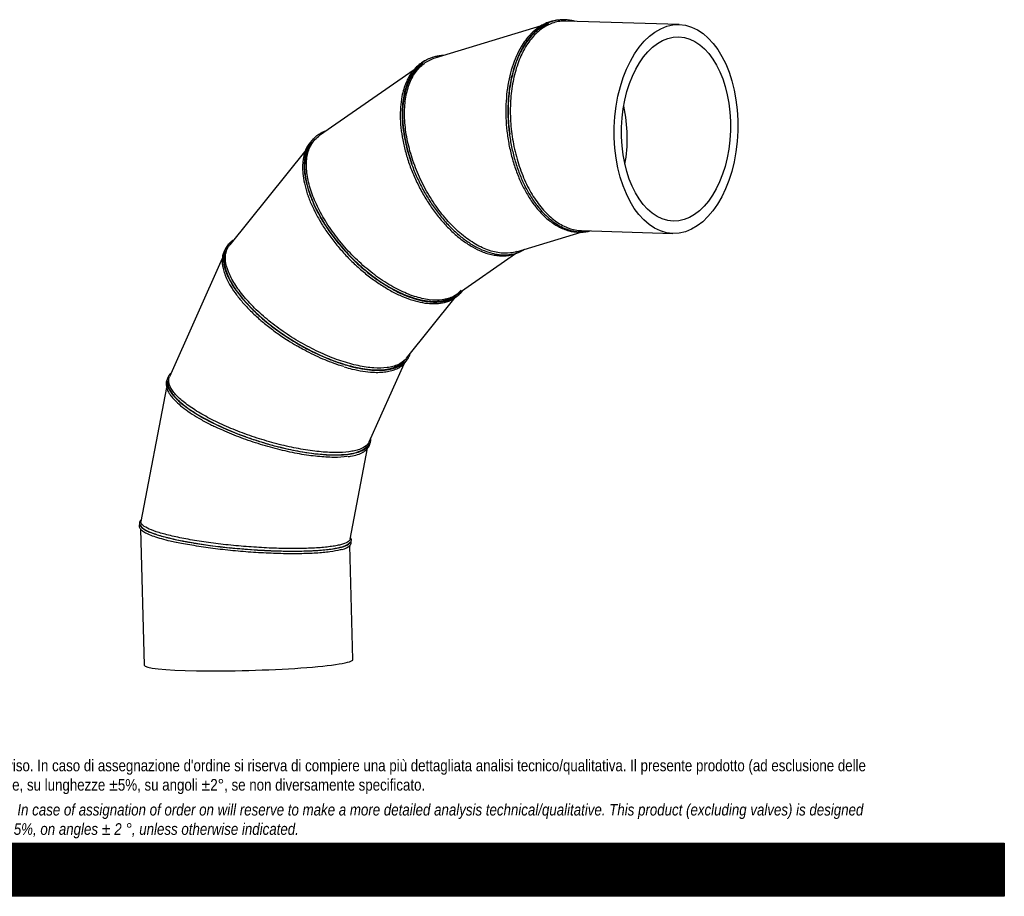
# Model space of a CAD drawing. Header units: millimetres. Extents: x 0 to 5940, y 0 to 4200.
# Tile 6 of 7: x 2970 to 5940, y 0 to 2643. Entities that reach past the tile are written whole.
import ezdxf

# ---------------------------------------------------------------- set-up
doc = ezdxf.new("R2010")
doc.units = ezdxf.units.MM
doc.header["$LTSCALE"] = 20
doc.layers.add('Default', color=7, linetype='Continuous')
doc.layers.add('TUBO_X_GOMITO_90', color=7, linetype='Continuous')

# ---------------------------------------------------------------- blocks, each defined once
blk = doc.blocks.new('SE1')
at = {"layer": 'TUBO_X_GOMITO_90', "color": 7, "linetype": 'Continuous'}
for p, q in [((4542.6, 2624.7), (4221.8, 2527.3)), ((4959.4, 2628.6), (4617.2, 2639)), ((4159.4, 2492.5), (3874.8, 2294.2)), ((4448, 2298.5), (4448, 2298.5)), ((3832.8, 2250.3), (3603.5, 1964.3)), ((4152.6, 2208.8), (4152.6, 2208.8)), ((3890.5, 2026.1), (3890.5, 2026.1)), ((4468.4, 1943.7), (4663.5, 2003)), ((4664.5, 2007.3), (4940.2, 1998.9)), ((4289.5, 1815.3), (4466, 1938.2)), ((3581.1, 1923), (3422, 1566.8)), ((4136.6, 1622.2), (4283.3, 1805.1)), ((3679.5, 1763), (3679.5, 1763)), ((4024.4, 1370.7), (4129.4, 1605.8)), ((3413.2, 1534.1), (3335.9, 1129.9)), ((3534, 1437.2), (3534, 1437.2)), ((3967.2, 1076.8), (4019.6, 1351.1)), ((3334.6, 1107), (3345.5, 697.2)), ((3463.9, 1071), (3463.9, 1071)), ((3975.3, 713.9), (3966.2, 1057.9))]:
    blk.add_line(p, q, dxfattribs=at)
for centre, radius, start, end in [((3944.1, 1914.8), 290, 235.4978, 241.5452), ((3524.1, 1366.9), 301.7, 258.0703, 261.056), ((3691.5, 1818.1), 771.8, 263.4474, 265.7102), ((3933.6, 1093.5), 48.3, 281.3663, 312.8041)]:
    blk.add_arc(centre, radius, start, end, dxfattribs=at)
for major_axis in [(-9.6, -314.9), (8.5, 277.5)]:
    blk.add_ellipse((4949.8, 2313.7), major_axis=major_axis, ratio=0.591609, dxfattribs=at)
for centre, major_axis, ratio, start_param, end_param in [((4338.9, 2233.6), (138.6, -285.8), 0.571618, 3.231783, 4.52571), ((4634.3, 2323.3), (36.9, -277.6), 0.591548, 1.064905, 1.706606), ((4634.3, 2323.3), (36.9, -277.6), 0.591548, 1.064905, 1.706606), ((4076.7, 2050.9), (216.8, -231.8), 0.513121, 3.215448, 4.361665), ((4076.7, 2050.9), (-216.8, 231.8), 0.513121, 1.220075, 3.215448), ((3865.6, 1787.7), (270.7, -165.2), 0.419504, 3.195484, 4.233919), ((3865.6, 1787.7), (-270.7, 165.2), 0.419504, 1.092329, 3.087702), ((3720.1, 1461.9), (302.3, -95), 0.296853, 3.176014, 4.145607), ((3720.1, 1461.9), (-302.3, 95), 0.296853, 1.004017, 1.246392), ((3720.1, 1461.9), (-302.3, 95), 0.296853, 1.004017, 1.434254), ((3650, 1095.7), (315.8, -25.7), 0.153546, 3.15821, 3.628264), ((3650, 1095.7), (315.8, -25.7), 0.153546, 3.606675, 4.094562), ((3650, 1095.7), (315.8, -25.7), 0.153546, 4.082299, 4.09454), ((3650, 1095.7), (-315.8, 25.7), 0.153546, 0.952979, 1.865465), ((3650, 1095.7), (-315.8, 25.7), 0.153546, 1.007011, 2.365531), ((3660.4, 705.5), (-314.9, -8.4), 0.077415, 0, 3.141593)]:
    blk.add_ellipse(centre, major_axis=major_axis, ratio=ratio, start_param=start_param, end_param=end_param, dxfattribs=at)
for points, knots in [([(4552.2, 2630.1), (4547.2, 2627.4), (4539.6, 2623.4), (4529.2, 2616), (4521.6, 2609.6), (4515.3, 2603.8), (4506.4, 2594.8), (4495.1, 2581.3), (4480.9, 2559.8), (4467.2, 2533.1), (4455, 2500.5), (4445.7, 2465.1), (4439.4, 2427.4), (4436.2, 2388), (4436.1, 2347.6), (4439.2, 2306.8), (4445.4, 2266.2), (4454.6, 2226.6), (4466.7, 2188.5), (4481.4, 2152.5), (4498.6, 2119.2), (4518, 2089.2), (4539.2, 2063), (4559, 2043.9), (4576.4, 2030.5), (4591.2, 2021.1), (4606.5, 2013.4), (4622.1, 2007.6), (4638.3, 2003.8), (4655.5, 2002), (4672.3, 2002.9), (4683.3, 2005.1), (4687.8, 2006.3)], [0, 0, 0, 0, 0.0122771, 0.0217993, 0.0285955, 0.0344669, 0.0404788, 0.0558052, 0.0711354, 0.0915605, 0.1119779, 0.1323898, 0.1527977, 0.173203, 0.1936065, 0.2140092, 0.2344116, 0.2548146, 0.2752189, 0.2956254, 0.3160352, 0.3364497, 0.3568709, 0.3773011, 0.3895703, 0.4018449, 0.4144108, 0.4273654, 0.4395662, 0.4533323, 0.4692738, 0.4806971, 0.4806971, 0.4806971, 0.4806971]), ([(4600, 2642.7), (4594.5, 2642), (4586.2, 2640.9), (4574.3, 2637.5), (4565.6, 2634.2), (4558.6, 2631.1), (4552.4, 2627.8), (4545.8, 2623.9), (4539.6, 2619.7), (4533.9, 2615.4), (4528.6, 2611.1), (4523, 2606), (4512.2, 2595.3), (4497.7, 2577.4), (4481.4, 2550.3), (4467.7, 2519.6), (4456.8, 2485.9), (4448.8, 2449.5), (4443.9, 2411.1), (4442.1, 2371.3), (4443.4, 2330.8), (4447.9, 2290.2), (4455.4, 2250), (4465.8, 2211.1), (4478.9, 2173.9), (4494.7, 2139.1), (4512.7, 2107.3), (4531.1, 2081.2), (4549.1, 2060.4), (4566.2, 2044.1), (4584.2, 2030.1), (4601, 2019.9), (4615.2, 2013.4), (4627.2, 2009), (4639.3, 2005.8), (4652.3, 2003.7), (4665.1, 2003.1), (4678.1, 2003.8), (4686.7, 2005.3), (4691.2, 2006.4)], [0, 0, 0, 0, 0.0123445, 0.0222295, 0.0296548, 0.0350471, 0.0405113, 0.0463316, 0.0529177, 0.0578304, 0.0623787, 0.0680473, 0.0744891, 0.0951237, 0.1154844, 0.1358354, 0.1561798, 0.1765194, 0.1968557, 0.2171898, 0.2375226, 0.2578548, 0.2781871, 0.2985203, 0.3188551, 0.3391925, 0.3595337, 0.3798804, 0.3951497, 0.4104247, 0.4257071, 0.4415669, 0.4524228, 0.4602671, 0.4707099, 0.4816084, 0.4918233, 0.5020052, 0.513388, 0.513388, 0.513388, 0.513388]), ([(4564.6, 2630.8), (4562, 2629.8), (4559.4, 2628.6), (4545.4, 2621.7), (4534.4, 2614.1), (4513.9, 2595.2), (4504.4, 2584), (4491.5, 2564.7), (4487.4, 2557.8), (4479.7, 2543.5), (4476.1, 2535.9), (4466.1, 2512.3), (4460.5, 2495.2), (4451.6, 2459.1), (4448.2, 2440.1), (4444, 2400.9), (4443.1, 2380.6), (4443.8, 2339.7), (4445.3, 2319), (4448, 2298.5)], [0.5485579, 0.5485579, 0.5485579, 0.5485579, 0.5625, 0.5625, 0.625, 0.625, 0.6875, 0.6875, 0.71875, 0.71875, 0.75, 0.75, 0.8125, 0.8125, 0.875, 0.875, 0.9375, 0.9375, 1, 1, 1, 1]), ([(4617.1, 2639), (4611.1, 2639.2), (4605, 2638.9), (4586.8, 2636.5), (4574.8, 2632.8), (4551.9, 2621.5), (4540.9, 2613.9), (4520.4, 2595.1), (4510.9, 2583.8), (4498, 2564.5), (4493.9, 2557.7), (4486.2, 2543.4), (4482.6, 2535.8), (4472.7, 2512.2), (4467, 2495.2), (4458.1, 2459.1), (4454.8, 2440.1), (4450.5, 2400.9), (4449.6, 2380.7), (4450.2, 2339.8), (4451.8, 2319.1), (4457.2, 2278), (4461.1, 2257.7), (4471.2, 2218), (4477.3, 2198.7), (4491.6, 2161.9), (4499.8, 2144.5), (4517.8, 2112), (4527.7, 2097), (4548.8, 2070), (4560, 2058.1), (4583.3, 2037.7), (4595.4, 2029.3), (4620.1, 2016.4), (4632.7, 2011.9), (4651.7, 2008.2), (4658.1, 2007.5), (4664.5, 2007.3)], [0.4847608, 0.4847608, 0.4847608, 0.4847608, 0.5, 0.5, 0.53125, 0.53125, 0.5625, 0.5625, 0.59375, 0.59375, 0.609375, 0.609375, 0.625, 0.625, 0.65625, 0.65625, 0.6875, 0.6875, 0.71875, 0.71875, 0.75, 0.75, 0.78125, 0.78125, 0.8125, 0.8125, 0.84375, 0.84375, 0.875, 0.875, 0.90625, 0.90625, 0.9375, 0.9375, 0.96875, 0.96875, 0.9847681, 0.9847681, 0.9847681, 0.9847681]), ([(4599.3, 2642.2), (4597.1, 2642.1), (4592.6, 2641.8), (4585.4, 2640.9), (4576.5, 2639.1), (4565.1, 2635.8), (4557.4, 2632.4), (4552.2, 2630.1)], [0.96034432, 0.96034432, 0.96034432, 0.96034432, 0.96558545, 0.97144629, 0.97824499, 0.98775461, 1, 1, 1, 1]), ([(4644.8, 2638.2), (4644.1, 2638.4), (4641.8, 2639), (4637.8, 2640), (4631.6, 2641.3), (4623.5, 2642.5), (4612.4, 2643.4), (4604.9, 2643), (4600, 2642.7)], [0.96365889, 0.96365889, 0.96365889, 0.96365889, 0.96523762, 0.96921085, 0.97354051, 0.98009511, 0.98891516, 1, 1, 1, 1]), ([(4247.3, 2535), (4247.1, 2535), (4244, 2534.9), (4237.1, 2534.4), (4226.8, 2532.7), (4216.6, 2530), (4207.4, 2526.7), (4199.2, 2522.9), (4191.3, 2518.4), (4183.8, 2513.2), (4176.4, 2507.2), (4169.3, 2500.4), (4163.1, 2493.2), (4157.4, 2485.8), (4151.8, 2477.4), (4146.1, 2467.2), (4140.9, 2455.7), (4136.4, 2443.9), (4132.7, 2431.8), (4129.6, 2419), (4126, 2399.8), (4123.4, 2373.1), (4123.8, 2338), (4127.7, 2301.2), (4135.1, 2263.3), (4145.8, 2225), (4159.7, 2186.8), (4176.5, 2149.4), (4196.1, 2113.4), (4217.9, 2079.2), (4241.8, 2047.6), (4267.4, 2019), (4294.2, 1993.9), (4321.8, 1972.7), (4349.8, 1955.8), (4373.1, 1945.4), (4391.8, 1939.5), (4405.4, 1936.3), (4418.2, 1934.5), (4430.8, 1933.8), (4443.4, 1934.3), (4458.3, 1936.5), (4474.3, 1941.1), (4486.2, 1946.9), (4492.2, 1950.6), (4493.1, 1951.2)], [0.4124643, 0.4124643, 0.4124643, 0.4124643, 0.4129199, 0.4197975, 0.4292611, 0.4385902, 0.4462941, 0.4539625, 0.4616308, 0.4692986, 0.4770487, 0.4852762, 0.4936373, 0.4999528, 0.5072968, 0.5169661, 0.5261795, 0.5349573, 0.5437261, 0.5524923, 0.5612565, 0.5816886, 0.6021139, 0.6225342, 0.6429511, 0.6633656, 0.6837786, 0.7041907, 0.7246028, 0.7450155, 0.7654295, 0.7858459, 0.8062658, 0.8266909, 0.8471235, 0.8675668, 0.8778904, 0.888616, 0.8982013, 0.9070423, 0.9177164, 0.9285816, 0.9442451, 0.959565, 0.9621706, 0.9621706, 0.9621706, 0.9621706]), ([(4450.8, 1940), (4438.6, 1938.4), (4425.6, 1938.7), (4398.9, 1943.1), (4385.1, 1947.2), (4357.2, 1959.2), (4343.1, 1967), (4315.1, 1985.9), (4301.2, 1997), (4274.2, 2022.1), (4261, 2036.2), (4236, 2066.5), (4224.2, 2082.9), (4202.1, 2117.3), (4192, 2135.4), (4173.7, 2172.6), (4165.7, 2191.7), (4151.9, 2230.2), (4146.2, 2249.6), (4137.4, 2288), (4134.3, 2307), (4130.8, 2343.9), (4130.4, 2361.8), (4132.4, 2395.7), (4134.7, 2411.8), (4140.3, 2434), (4142.5, 2441.1), (4147.5, 2454.7), (4150.3, 2461.2), (4159.7, 2479.3), (4167.2, 2490), (4184.5, 2507.9), (4194.2, 2515.1), (4210.3, 2523.2), (4215.9, 2525.5), (4221.7, 2527.3)], [0, 0, 0, 0, 0.03125, 0.03125, 0.0625, 0.0625, 0.09375, 0.09375, 0.125, 0.125, 0.15625, 0.15625, 0.1875, 0.1875, 0.21875, 0.21875, 0.25, 0.25, 0.28125, 0.28125, 0.3125, 0.3125, 0.34375, 0.34375, 0.375, 0.375, 0.390625, 0.390625, 0.40625, 0.40625, 0.4375, 0.4375, 0.46875, 0.46875, 0.4845688, 0.4845688, 0.4845688, 0.4845688]), ([(4164.3, 2498.2), (4160.5, 2494.1), (4154.9, 2487.8), (4147.8, 2477.5), (4142.9, 2469.1), (4139.1, 2461.7), (4133.9, 2450.4), (4128, 2434.1), (4121.9, 2409.3), (4118.1, 2379.8), (4117.5, 2345.2), (4120.4, 2308.8), (4126.8, 2271.2), (4136.6, 2233), (4149.6, 2194.7), (4165.6, 2157.1), (4184.4, 2120.6), (4205.6, 2085.9), (4228.9, 2053.5), (4254.1, 2024), (4280.5, 1997.9), (4307.9, 1975.5), (4335.8, 1957.3), (4360.1, 1945.4), (4380.4, 1938.1), (4397, 1933.9), (4413.5, 1931.4), (4429.7, 1930.9), (4445.8, 1932.3), (4462.1, 1936.1), (4476.9, 1942.1), (4486, 1947.5), (4489.6, 1949.9)], [0, 0, 0, 0, 0.0122768, 0.0218032, 0.028606, 0.0344765, 0.0404871, 0.055812, 0.0711413, 0.0915656, 0.1119824, 0.1323939, 0.1528015, 0.1732064, 0.1936095, 0.2140116, 0.2344134, 0.2548156, 0.2752189, 0.2956243, 0.3160329, 0.3364461, 0.356866, 0.3772952, 0.3895641, 0.4018385, 0.4144049, 0.427424, 0.4398032, 0.4533391, 0.4692734, 0.4801243, 0.4801243, 0.4801243, 0.4801243]), ([(4182.8, 2508.7), (4178.2, 2505.2), (4173.8, 2501.3), (4161, 2488.1), (4153.5, 2477.4), (4144, 2459.2), (4141.2, 2452.8), (4136.2, 2439.2), (4134, 2432.1), (4128.5, 2409.8), (4126.1, 2393.7), (4124.2, 2359.7), (4124.6, 2341.8), (4128.1, 2305), (4131.2, 2285.9), (4140, 2247.5), (4145.7, 2228.1), (4152.6, 2208.8)], [0.5949949, 0.5949949, 0.5949949, 0.5949949, 0.625, 0.625, 0.6875, 0.6875, 0.71875, 0.71875, 0.75, 0.75, 0.8125, 0.8125, 0.875, 0.875, 0.9375, 0.9375, 1, 1, 1, 1]), ([(4198.5, 2522.4), (4198.2, 2522.2), (4195.9, 2521.2), (4191.1, 2518.8), (4183.6, 2514.4), (4174.2, 2507.6), (4168.2, 2502), (4164.3, 2498.2)], [0.96480778, 0.96480778, 0.96480778, 0.96480778, 0.96557251, 0.97143368, 0.97823641, 0.98775007, 1, 1, 1, 1]), ([(3893.9, 2307.6), (3892.8, 2307.3), (3888.7, 2305.8), (3880.9, 2302.4), (3871.4, 2297), (3862.3, 2290.1), (3855.1, 2283), (3849.2, 2275.7), (3844.3, 2268.4), (3840.3, 2261), (3836.9, 2253.4), (3833.9, 2244.9), (3831.2, 2234.7), (3829.3, 2223.5), (3828.3, 2212.1), (3828.1, 2200.5), (3828.6, 2188.5), (3830.4, 2170.6), (3835.2, 2146.1), (3845, 2114.3), (3858.7, 2081.5), (3875.9, 2048.3), (3896.4, 2015.1), (3919.8, 1982.6), (3945.9, 1951.2), (3974.1, 1921.3), (4004, 1893.6), (4035.1, 1868.5), (4067.1, 1846.3), (4099.2, 1827.4), (4131, 1812.2), (4162.1, 1801), (4189.3, 1794.5), (4212.9, 1791.7), (4233.1, 1791.6), (4251.6, 1794), (4266.6, 1798.3), (4278.4, 1803.5), (4288.1, 1809.2), (4295.8, 1815.1), (4301.5, 1820.5), (4305.3, 1824.6), (4307.4, 1827.2), (4308.2, 1828.3)], [0.4258893, 0.4258893, 0.4258893, 0.4258893, 0.4288268, 0.4372792, 0.4485316, 0.4590581, 0.4692848, 0.4770386, 0.4852704, 0.4936347, 0.4999527, 0.5072978, 0.5169708, 0.526189, 0.5349691, 0.5437392, 0.5525064, 0.5612713, 0.5817043, 0.6021296, 0.6225495, 0.6429656, 0.663379, 0.6837905, 0.7042007, 0.7246103, 0.74502, 0.7654304, 0.7858423, 0.8062567, 0.826675, 0.847099, 0.8675313, 0.8828679, 0.8984908, 0.9142314, 0.9284383, 0.9384627, 0.9492017, 0.9595403, 0.9655462, 0.9714093, 0.9750922, 0.9750922, 0.9750922, 0.9750922]), ([(4244.7, 1798.8), (4232.5, 1797.2), (4219.2, 1797.2), (4191, 1800.7), (4176.1, 1804), (4145.3, 1814), (4129.4, 1820.5), (4097.3, 1836.5), (4081, 1846), (4048.7, 1867.5), (4032.7, 1879.5), (4001.5, 1905.6), (3986.4, 1919.6), (3957.5, 1949.3), (3943.8, 1964.9), (3918.3, 1997), (3906.5, 2013.5), (3885.3, 2046.9), (3875.9, 2063.7), (3859.8, 2097.1), (3853.1, 2113.6), (3842.8, 2145.7), (3839.1, 2161.3), (3834.9, 2190.9), (3834.4, 2205), (3836, 2224.5), (3836.9, 2230.7), (3839.6, 2242.6), (3841.3, 2248.3), (3847.6, 2264.3), (3853.4, 2273.7), (3864.8, 2286.4), (3869.6, 2290.5), (3874.8, 2294.2)], [0, 0, 0, 0, 0.03125, 0.03125, 0.0625, 0.0625, 0.09375, 0.09375, 0.125, 0.125, 0.15625, 0.15625, 0.1875, 0.1875, 0.21875, 0.21875, 0.25, 0.25, 0.28125, 0.28125, 0.3125, 0.3125, 0.34375, 0.34375, 0.375, 0.375, 0.390625, 0.390625, 0.40625, 0.40625, 0.4375, 0.4375, 0.4559771, 0.4559771, 0.4559771, 0.4559771]), ([(3839.9, 2264.5), (3837.5, 2260.2), (3833.8, 2253.7), (3829.9, 2243.2), (3827.5, 2234.8), (3825.8, 2227.5), (3824, 2216.4), (3822.8, 2200.7), (3823.8, 2177.4), (3828.2, 2150.1), (3836.9, 2118.7), (3849.5, 2086.1), (3865.7, 2053), (3885.3, 2019.8), (3907.9, 1987.1), (3933.2, 1955.3), (3960.8, 1924.9), (3990.3, 1896.6), (4021.1, 1870.7), (4052.9, 1847.6), (4085, 1827.8), (4116.9, 1811.5), (4148.2, 1799.1), (4178.4, 1790.8), (4206.9, 1786.7), (4233.6, 1787), (4254.6, 1791.1), (4270.4, 1797.2), (4281.7, 1803.5), (4292.1, 1811.2), (4299.7, 1819), (4303.7, 1824.1), (4304.9, 1825.7)], [0, 0, 0, 0, 0.0154111, 0.0273733, 0.035918, 0.0432857, 0.0508287, 0.0700605, 0.0892962, 0.1149237, 0.1405407, 0.1661503, 0.1917543, 0.2173545, 0.242952, 0.2685477, 0.2941423, 0.3197367, 0.3453318, 0.3709285, 0.396528, 0.422132, 0.4477425, 0.4733623, 0.4989955, 0.5246482, 0.5512788, 0.566544, 0.5804551, 0.5960295, 0.6118665, 0.6187679, 0.6187679, 0.6187679, 0.6187679]), ([(3858.2, 2285.8), (3857, 2284.8), (3853.3, 2281.5), (3846.8, 2274.6), (3842.7, 2268.6), (3839.9, 2264.5)], [0.8708031, 0.8708031, 0.8708031, 0.8708031, 0.892701, 0.9396066, 1, 1, 1, 1]), ([(3890.5, 2026.1), (3901.1, 2009.5), (3912.9, 1993), (3938.4, 1960.9), (3952.1, 1945.3), (3981, 1915.7), (3996.1, 1901.6), (4027.3, 1875.5), (4043.3, 1863.6), (4067.5, 1847.5), (4075.6, 1842.4), (4091.8, 1833), (4099.9, 1828.6), (4123.9, 1816.6), (4139.8, 1810.1), (4170.6, 1800.2), (4185.5, 1796.8), (4213.7, 1793.4), (4227, 1793.3), (4250.9, 1796.5), (4261.6, 1799.6), (4271.2, 1804.1)], [0, 0, 0, 0, 0.0625, 0.0625, 0.125, 0.125, 0.1875, 0.1875, 0.25, 0.25, 0.28125, 0.28125, 0.3125, 0.3125, 0.375, 0.375, 0.4375, 0.4375, 0.5, 0.5, 0.5597428, 0.5597428, 0.5597428, 0.5597428]), ([(3614.8, 1978.7), (3613.2, 1977.7), (3610.1, 1975.6), (3605.6, 1972), (3601, 1967.5), (3596.5, 1962.2), (3592.6, 1956.1), (3589.5, 1949.7), (3587, 1942.8), (3585.5, 1935.9), (3584.6, 1928.9), (3584.3, 1921.2), (3584.8, 1912.3), (3586.4, 1902.5), (3588.8, 1892.8), (3592, 1883), (3596, 1872.9), (3602.9, 1858), (3614.5, 1838), (3632.9, 1812.4), (3655.1, 1786.5), (3680.7, 1760.7), (3709.4, 1735.3), (3740.6, 1710.8), (3773.9, 1687.5), (3808.7, 1665.8), (3844.5, 1646.2), (3880.8, 1628.8), (3916.8, 1614.1), (3952, 1602.2), (3985.9, 1593.4), (4017.9, 1587.8), (4042.5, 1585.9), (4060.7, 1586.1), (4073.6, 1587), (4085.7, 1588.9), (4097.1, 1591.6), (4107.4, 1595.2), (4116.4, 1599.4), (4124.6, 1604.5), (4131.8, 1610.3), (4137.4, 1616.4), (4141.3, 1622), (4144.2, 1626.9), (4146.3, 1631.5), (4147.4, 1634.6), (4147.8, 1635.9)], [0.4341474, 0.4341474, 0.4341474, 0.4341474, 0.439965, 0.4459648, 0.4525823, 0.4610486, 0.4692163, 0.4770249, 0.485262, 0.4936297, 0.4999505, 0.5072949, 0.5169662, 0.5261845, 0.5349632, 0.5437316, 0.5524972, 0.5612604, 0.58169, 0.6021125, 0.6225301, 0.6429441, 0.6633556, 0.6837651, 0.7041734, 0.724581, 0.7449882, 0.7653958, 0.7858043, 0.8062146, 0.8266278, 0.8470454, 0.8674695, 0.8776903, 0.8879141, 0.8981416, 0.9084526, 0.9191718, 0.928963, 0.9378654, 0.9483327, 0.9591497, 0.9654181, 0.9713843, 0.9782039, 0.9825085, 0.9825085, 0.9825085, 0.9825085]), ([(4078.3, 1594.3), (4066.1, 1592.7), (4052.5, 1592.3), (4023.1, 1594.3), (4007.3, 1596.6), (3974.2, 1603.6), (3956.9, 1608.4), (3921.4, 1620.3), (3903.2, 1627.4), (3866.7, 1643.5), (3848.4, 1652.7), (3812.2, 1672.5), (3794.4, 1683.3), (3760, 1706.1), (3743.4, 1718.1), (3712.1, 1742.9), (3697.3, 1755.7), (3670.2, 1781.6), (3657.8, 1794.8), (3635.9, 1820.8), (3626.4, 1833.8), (3610.5, 1859), (3604.2, 1871.3), (3595, 1894.7), (3592.2, 1905.8), (3590.6, 1921.4), (3590.5, 1926.4), (3591.2, 1935.9), (3592.1, 1940.5), (3595.5, 1952), (3598.9, 1958.5), (3603.5, 1964.3)], [0, 0, 0, 0, 0.03125, 0.03125, 0.0625, 0.0625, 0.09375, 0.09375, 0.125, 0.125, 0.15625, 0.15625, 0.1875, 0.1875, 0.21875, 0.21875, 0.25, 0.25, 0.28125, 0.28125, 0.3125, 0.3125, 0.34375, 0.34375, 0.375, 0.375, 0.390625, 0.390625, 0.40625, 0.40625, 0.4325415, 0.4325415, 0.4325415, 0.4325415]), ([(3583.6, 1937.3), (3582.6, 1933.3), (3581.1, 1927.2), (3580.6, 1917.7), (3580.8, 1910.3), (3581.4, 1903.8), (3583, 1894.3), (3586.5, 1880.9), (3594.3, 1861.3), (3606.3, 1838.8), (3623.6, 1813.5), (3644.7, 1787.6), (3669.4, 1761.8), (3697.3, 1736.2), (3727.6, 1711.6), (3756, 1690.8), (3772.8, 1680.2), (3779.8, 1675.8)], [0, 0, 0, 0, 0.054541, 0.096882, 0.127132, 0.153191, 0.179867, 0.247883, 0.315913, 0.406548, 0.497147, 0.587722, 0.678279, 0.768823, 0.859357, 0.949885, 1, 1, 1, 1]), ([(3592.1, 1954.8), (3592.1, 1954.8), (3590.5, 1952.5), (3587.1, 1946.9), (3585, 1941.2), (3583.6, 1937.3)], [0.8490483, 0.8490483, 0.8490483, 0.8490483, 0.8490764, 0.9150574, 1, 1, 1, 1]), ([(4289.6, 1815.4), (4286, 1812.8), (4282.1, 1810.6), (4273.1, 1806.1), (4267.8, 1804.1), (4256.7, 1800.8), (4250.9, 1799.6), (4244.7, 1798.8)], [0.95597125, 0.95597125, 0.95597125, 0.95597125, 0.96875, 0.96875, 0.984375, 0.984375, 1, 1, 1, 1]), ([(3679.5, 1763), (3693.1, 1750), (3707.8, 1737.2), (3739.2, 1712.4), (3755.8, 1700.4), (3790.1, 1677.6), (3807.9, 1666.9), (3844.1, 1647), (3862.4, 1637.9), (3889.8, 1625.8), (3898.9, 1622), (3917, 1615), (3925.9, 1611.7), (3952.5, 1602.8), (3969.9, 1598.1), (4002.9, 1591), (4018.7, 1588.7), (4048, 1586.8), (4061.6, 1587.1), (4086.1, 1590.3), (4097, 1593.3), (4112.2, 1600), (4117.4, 1603.1), (4122, 1606.6)], [0, 0, 0, 0, 0.0625, 0.0625, 0.125, 0.125, 0.1875, 0.1875, 0.25, 0.25, 0.28125, 0.28125, 0.3125, 0.3125, 0.375, 0.375, 0.4375, 0.4375, 0.5, 0.5, 0.5625, 0.5625, 0.6016257, 0.6016257, 0.6016257, 0.6016257]), ([(3947.4, 1597), (3942.2, 1598.5), (3936.9, 1600.2), (3913.9, 1607.9), (3895.7, 1615), (3859.2, 1631.2), (3840.9, 1640.3), (3817.1, 1653.3), (3811.4, 1656.5), (3805.8, 1659.8)], [0.08446788, 0.08446788, 0.08446788, 0.08446788, 0.09375, 0.09375, 0.125, 0.125, 0.15625, 0.15625, 0.16610412, 0.16610412, 0.16610412, 0.16610412]), ([(3949.1, 1596.5), (3957.7, 1593.9), (3975.7, 1588.6), (4005.3, 1582.9), (4032.9, 1579.9), (4056.1, 1579.6), (4075.2, 1581.3), (4092.5, 1584.9), (4104.9, 1589.4), (4113.5, 1593.8), (4118.8, 1597), (4123.2, 1600.2), (4127, 1603.4), (4131.6, 1607.9), (4136, 1613.3), (4138.8, 1617.8), (4139.7, 1619.6)], [0, 0, 0, 0, 0.0349947, 0.086753, 0.1385265, 0.1773826, 0.2162556, 0.2551522, 0.2943657, 0.3110789, 0.3284755, 0.3432374, 0.3546071, 0.3682275, 0.3966601, 0.4137851, 0.4137851, 0.4137851, 0.4137851]), ([(4136.7, 1622.2), (4135.8, 1621.1), (4134.9, 1620), (4127.9, 1612.5), (4120.1, 1607.1), (4106.1, 1600.9), (4101.1, 1599.1), (4090.2, 1596.2), (4084.4, 1595.1), (4078.3, 1594.3)], [0.93253546, 0.93253546, 0.93253546, 0.93253546, 0.9375, 0.9375, 0.96875, 0.96875, 0.984375, 0.984375, 1, 1, 1, 1]), ([(3427.1, 1578.4), (3427.1, 1578.3), (3426, 1577.4), (3424.2, 1575.7), (3421.7, 1573), (3419.4, 1569.9), (3417.2, 1566.1), (3415.4, 1561.7), (3414.3, 1557), (3413.9, 1552.7), (3414.1, 1548.2), (3414.8, 1543), (3416.7, 1536.6), (3419.7, 1529.7), (3423.6, 1523.1), (3428.2, 1516.4), (3433.7, 1509.6), (3442.9, 1499.6), (3457.5, 1486.3), (3479.8, 1469.5), (3506, 1452.5), (3535.7, 1435.8), (3568.4, 1419.5), (3603.5, 1403.9), (3640.7, 1389.3), (3679.1, 1375.8), (3718.3, 1363.8), (3757.6, 1353.4), (3796.3, 1344.7), (3833.7, 1338), (3869.4, 1333.3), (3902.7, 1330.8), (3933, 1330.4), (3959.8, 1332.3), (3982.7, 1336.3), (3997.5, 1341.3), (4006.8, 1345.8), (4012.4, 1349.2), (4017.1, 1352.9), (4020.3, 1356.2), (4022.6, 1359), (4024.4, 1361.6), (4026.3, 1364.9), (4028, 1369.2), (4029.3, 1374.9), (4029.3, 1379), (4029.2, 1381.7)], [0.4512711, 0.4512711, 0.4512711, 0.4512711, 0.4514723, 0.4570833, 0.461505, 0.4664469, 0.4732228, 0.4806974, 0.4882171, 0.4950069, 0.5000023, 0.5073795, 0.5170645, 0.5262818, 0.5350614, 0.5438306, 0.5525964, 0.5613598, 0.5817894, 0.602212, 0.6226298, 0.6430445, 0.6634567, 0.6838671, 0.7042762, 0.7246843, 0.7450917, 0.7654989, 0.7859062, 0.8063143, 0.8267237, 0.8471355, 0.867551, 0.8879721, 0.908402, 0.9288467, 0.9365662, 0.9447263, 0.9532283, 0.9599249, 0.9636109, 0.9681247, 0.9736098, 0.9806866, 0.9894834, 1, 1, 1, 1]), ([(3414.5, 1557.7), (3414.3, 1557.2), (3413.3, 1554.7), (3411.8, 1549.5), (3411.8, 1544.8), (3411.8, 1541.7)], [0.7831494, 0.7831494, 0.7831494, 0.7831494, 0.8041747, 0.8905003, 1, 1, 1, 1]), ([(3416.7, 1552), (3416.4, 1549.8), (3416.4, 1547.6), (3416.9, 1542), (3417.7, 1538.5), (3421.5, 1527.9), (3425.9, 1520.3), (3438.5, 1504.6), (3446.7, 1496.4), (3466.4, 1479.7), (3477.9, 1471.1), (3503.9, 1454.1), (3518.4, 1445.6), (3534, 1437.2)], [0.6969225, 0.6969225, 0.6969225, 0.6969225, 0.71875, 0.71875, 0.75, 0.75, 0.8125, 0.8125, 0.875, 0.875, 0.9375, 0.9375, 1, 1, 1, 1]), ([(3962.9, 1340.3), (3950.7, 1338.7), (3936.9, 1337.9), (3906.7, 1338.1), (3890.3, 1339), (3855.6, 1342.5), (3837.3, 1345.1), (3799.5, 1351.8), (3780, 1355.9), (3740.6, 1365.6), (3720.6, 1371.1), (3681.1, 1383.3), (3661.4, 1389.9), (3623.3, 1404.2), (3604.7, 1411.8), (3569.3, 1427.6), (3552.5, 1435.8), (3521.2, 1452.5), (3506.8, 1461.1), (3480.8, 1478.1), (3469.3, 1486.6), (3449.7, 1503.3), (3441.5, 1511.5), (3428.9, 1527.3), (3424.5, 1534.8), (3420.7, 1545.5), (3419.9, 1548.9), (3419.4, 1555.5), (3419.6, 1558.6), (3420.7, 1563.4), (3421.2, 1565.1), (3422, 1566.8)], [0, 0, 0, 0, 0.03125, 0.03125, 0.0625, 0.0625, 0.09375, 0.09375, 0.125, 0.125, 0.15625, 0.15625, 0.1875, 0.1875, 0.21875, 0.21875, 0.25, 0.25, 0.28125, 0.28125, 0.3125, 0.3125, 0.34375, 0.34375, 0.375, 0.375, 0.390625, 0.390625, 0.40625, 0.40625, 0.415434, 0.415434, 0.415434, 0.415434]), ([(3411.8, 1541.7), (3412.3, 1538.4), (3412.9, 1533.6), (3415.7, 1526.3), (3418.4, 1520.8), (3421.1, 1516.2), (3425.7, 1509.3), (3433.4, 1499.8), (3446.9, 1486.3), (3465.4, 1471), (3489.6, 1454), (3517.4, 1437.3), (3542.5, 1423.7), (3557.3, 1416.9), (3562.2, 1414.6)], [0, 0, 0, 0, 0.07652, 0.135913, 0.178347, 0.214861, 0.252241, 0.347564, 0.44292, 0.569977, 0.696998, 0.823993, 0.950969, 1, 1, 1, 1]), ([(3534, 1437.2), (3549.6, 1428.8), (3566.4, 1420.6), (3601.8, 1404.9), (3620.4, 1397.3), (3658.6, 1383), (3678.2, 1376.3), (3717.7, 1364.2), (3737.6, 1358.7), (3767.2, 1351.4), (3777, 1349.2), (3796.4, 1345.1), (3806, 1343.2), (3834.4, 1338.2), (3852.7, 1335.6), (3887.3, 1332.1), (3903.7, 1331.2), (3933.8, 1331.1), (3947.6, 1331.9), (3972.1, 1335.1), (3982.8, 1337.5), (4000.6, 1344), (4007.8, 1348), (4015.3, 1354.8), (4017.2, 1357), (4018.8, 1359.3)], [0, 0, 0, 0, 0.0625, 0.0625, 0.125, 0.125, 0.1875, 0.1875, 0.25, 0.25, 0.28125, 0.28125, 0.3125, 0.3125, 0.375, 0.375, 0.4375, 0.4375, 0.5, 0.5, 0.5625, 0.5625, 0.625, 0.625, 0.6520944, 0.6520944, 0.6520944, 0.6520944]), ([(3958.4, 1325.8), (3946.2, 1324.2), (3932.4, 1323.4), (3902.2, 1323.6), (3885.8, 1324.5), (3851.1, 1328), (3832.8, 1330.5), (3795, 1337.2), (3775.5, 1341.4), (3736.1, 1351), (3716.1, 1356.5), (3676.5, 1368.7), (3656.9, 1375.4), (3618.7, 1389.6), (3600.1, 1397.2), (3576, 1408), (3569.6, 1410.9), (3563.4, 1413.9)], [0, 0, 0, 0, 0.03125, 0.03125, 0.0625, 0.0625, 0.09375, 0.09375, 0.125, 0.125, 0.15625, 0.15625, 0.1875, 0.1875, 0.21875, 0.21875, 0.2301613, 0.2301613, 0.2301613, 0.2301613]), ([(4024.4, 1370.7), (4022.6, 1366.7), (4019.8, 1363), (4010.9, 1354.9), (4003.7, 1350.9), (3990.3, 1346), (3985.4, 1344.6), (3974.8, 1342.2), (3969.1, 1341.2), (3962.9, 1340.3)], [0.91542816, 0.91542816, 0.91542816, 0.91542816, 0.9375, 0.9375, 0.96875, 0.96875, 0.984375, 0.984375, 1, 1, 1, 1]), ([(3960.7, 1326.1), (3963.5, 1326.4), (3973.7, 1327.5), (3989.7, 1331.8), (4003.8, 1337.7), (4012.8, 1343.8), (4018.3, 1348.9), (4022.5, 1354.6), (4025, 1359.8), (4026, 1363.4), (4026.3, 1364.9)], [0, 0, 0, 0, 0.0232978, 0.1019289, 0.1808336, 0.22193, 0.2617557, 0.2979359, 0.3355659, 0.3620811, 0.3620811, 0.3620811, 0.3620811]), ([(3336.8, 1135.4), (3336.1, 1134.8), (3334.9, 1133.7), (3333.5, 1132), (3332.4, 1130.3), (3331.5, 1128.1), (3330.9, 1125.6), (3331, 1123.2), (3331.7, 1120.3), (3333.2, 1117.2), (3335.9, 1113.9), (3339.7, 1110.5), (3344.2, 1107.4), (3349.5, 1104.3), (3355.7, 1101.2), (3362.4, 1098.2), (3367.6, 1096.4), (3370.4, 1095.4)], [0.6941374, 0.6941374, 0.6941374, 0.6941374, 0.7108557, 0.7236695, 0.7344292, 0.7477653, 0.7657902, 0.7843485, 0.7977913, 0.8202531, 0.8485012, 0.8753121, 0.9008483, 0.9263555, 0.9518551, 0.9773492, 1, 1, 1, 1]), ([(3906.5, 1054.3), (3894.2, 1052.7), (3880.3, 1051.4), (3849.7, 1049.5), (3833, 1048.9), (3797.6, 1048.4), (3778.8, 1048.5), (3739.9, 1049.4), (3719.8, 1050.2), (3678.9, 1052.5), (3658.2, 1054), (3617, 1057.5), (3596.5, 1059.6), (3556.5, 1064.3), (3536.9, 1066.9), (3499.6, 1072.6), (3481.8, 1075.6), (3448.6, 1082), (3433.1, 1085.4), (3405.3, 1092.3), (3392.8, 1095.8), (3371.3, 1102.9), (3362.3, 1106.5), (3348, 1113.7), (3342.8, 1117.2), (3338, 1122.3), (3336.9, 1124), (3335.7, 1127.1), (3335.6, 1128.5), (3335.9, 1129.9)], [0, 0, 0, 0, 0.03125, 0.03125, 0.0625, 0.0625, 0.09375, 0.09375, 0.125, 0.125, 0.15625, 0.15625, 0.1875, 0.1875, 0.21875, 0.21875, 0.25, 0.25, 0.28125, 0.28125, 0.3125, 0.3125, 0.34375, 0.34375, 0.375, 0.375, 0.390625, 0.390625, 0.4044916, 0.4044916, 0.4044916, 0.4044916]), ([(3331.4, 1121.5), (3331.3, 1121.3), (3330.9, 1120.2), (3330.4, 1118.3), (3330.3, 1115.4), (3331.2, 1111.8), (3333.7, 1107.6), (3337.7, 1103.6), (3344.5, 1098.7), (3355.8, 1092.7), (3374.1, 1085.5), (3396.7, 1078.5), (3420.1, 1072.4), (3435.3, 1069.2), (3441.9, 1067.8)], [0.2313713, 0.2313713, 0.2313713, 0.2313713, 0.2397806, 0.27228, 0.3032151, 0.3406794, 0.4005721, 0.4578163, 0.512536, 0.6190104, 0.7254142, 0.8317891, 0.9381462, 1, 1, 1, 1]), ([(3336.2, 1115.2), (3336.8, 1114.4), (3337.4, 1113.6), (3341.4, 1109.4), (3346.6, 1105.9), (3357.6, 1100.4), (3361.9, 1098.5), (3366.8, 1096.6)], [0.7356742, 0.7356742, 0.7356742, 0.7356742, 0.75, 0.75, 0.8125, 0.8125, 0.8459667, 0.8459667, 0.8459667, 0.8459667]), ([(3371.5, 1094.8), (3374.4, 1093.8), (3377.5, 1092.7), (3391.4, 1088.1), (3403.9, 1084.5), (3431.1, 1077.8), (3445.6, 1074.6), (3461.1, 1071.6)], [0.8563982, 0.8563982, 0.8563982, 0.8563982, 0.875, 0.875, 0.9375, 0.9375, 0.9965083, 0.9965083, 0.9965083, 0.9965083]), ([(3463.9, 1071), (3480.5, 1067.9), (3498.3, 1064.8), (3535.7, 1059.2), (3555.2, 1056.6), (3584.3, 1053.2), (3593.5, 1052.1), (3602.7, 1051.2)], [0, 0, 0, 0, 0.0625, 0.0625, 0.125, 0.125, 0.1533774, 0.1533774, 0.1533774, 0.1533774]), ([(3633.7, 1048.5), (3642.4, 1047.7), (3662.4, 1045.9), (3698.3, 1043.6), (3738, 1041.8), (3776.6, 1040.8), (3813.1, 1040.8), (3847, 1041.7), (3877.6, 1043.5), (3904.5, 1046.2), (3927.2, 1049.7), (3943.9, 1053.7), (3955.7, 1057.9), (3962.4, 1061.6), (3966.2, 1064.8), (3967.9, 1066.8), (3968.9, 1068.3), (3969.4, 1069.4), (3970.2, 1071.2), (3970.7, 1073.9), (3970.3, 1076.1), (3970, 1077.6)], [0, 0, 0, 0, 0.044447, 0.120965, 0.197483, 0.274, 0.350519, 0.427041, 0.503569, 0.580106, 0.656659, 0.733238, 0.79072, 0.850099, 0.88198, 0.906661, 0.913064, 0.922483, 0.935883, 0.96345, 1, 1, 1, 1]), ([(3967.2, 1076.9), (3967.1, 1076.7), (3967.1, 1076.5), (3966.2, 1073.2), (3963.3, 1070.2), (3953.6, 1064.8), (3946.7, 1062.3), (3933.6, 1058.9), (3928.8, 1057.9), (3918.3, 1056), (3912.6, 1055.1), (3906.5, 1054.3)], [0.90448602, 0.90448602, 0.90448602, 0.90448602, 0.90625, 0.90625, 0.9375, 0.9375, 0.96875, 0.96875, 0.984375, 0.984375, 1, 1, 1, 1]), ([(3966.3, 1058.1), (3967.5, 1059.6), (3969.1, 1061.8), (3969.9, 1065.1), (3969.9, 1067.6), (3969.7, 1069), (3969.5, 1069.6), (3969.5, 1069.6)], [0, 0, 0, 0, 0.0661203, 0.1149796, 0.1491697, 0.1733771, 0.1734932, 0.1734932, 0.1734932, 0.1734932]), ([(3905.2, 1038.6), (3892.9, 1037), (3879, 1035.7), (3848.5, 1033.8), (3831.8, 1033.2), (3796.4, 1032.7), (3777.6, 1032.8), (3738.7, 1033.7), (3718.5, 1034.5), (3677.7, 1036.7), (3656.9, 1038.2), (3615.7, 1041.8), (3595.2, 1043.9), (3555.2, 1048.5), (3535.7, 1051.2), (3498.4, 1056.8), (3480.5, 1059.9), (3456.7, 1064.4), (3449.6, 1065.9), (3442.9, 1067.3)], [0, 0, 0, 0, 0.03125, 0.03125, 0.0625, 0.0625, 0.09375, 0.09375, 0.125, 0.125, 0.15625, 0.15625, 0.1875, 0.1875, 0.21875, 0.21875, 0.25, 0.25, 0.2636593, 0.2636593, 0.2636593, 0.2636593]), ([(3497.1, 1065.1), (3503.6, 1064.1), (3510.3, 1063), (3535.7, 1059.2), (3555.2, 1056.6), (3581.1, 1053.5), (3587, 1052.8), (3593, 1052.2)], [0.0398871, 0.0398871, 0.0398871, 0.0398871, 0.0625, 0.0625, 0.125, 0.125, 0.1434329, 0.1434329, 0.1434329, 0.1434329]), ([(3684.3, 1044.4), (3688.9, 1044.1), (3693.4, 1043.9), (3708.2, 1043), (3718.4, 1042.6), (3738.4, 1041.7), (3748.3, 1041.4), (3777.4, 1040.8), (3796.2, 1040.6), (3831.6, 1041.2), (3848.3, 1041.8), (3871.2, 1043.2), (3878.5, 1043.7), (3892.3, 1045), (3898.9, 1045.8), (3917.2, 1048.2), (3927.8, 1050.1), (3945.3, 1054.6), (3952.1, 1057), (3961.7, 1062.4), (3964.5, 1065.3), (3965.5, 1068.3)], [0.2360123, 0.2360123, 0.2360123, 0.2360123, 0.25, 0.25, 0.28125, 0.28125, 0.3125, 0.3125, 0.375, 0.375, 0.4375, 0.4375, 0.46875, 0.46875, 0.5, 0.5, 0.5625, 0.5625, 0.625, 0.625, 0.6854613, 0.6854613, 0.6854613, 0.6854613]), ([(3941.2, 1045.6), (3939.8, 1045.2), (3938.3, 1044.8), (3928, 1042.2), (3917.5, 1040.2), (3905.2, 1038.6)], [0.96323113, 0.96323113, 0.96323113, 0.96323113, 0.96875, 0.96875, 1, 1, 1, 1])]:
    blk.add_open_spline(points, degree=3, knots=knots, dxfattribs=at)
for points in [[(4468.4, 1943.8), (4462.7, 1942), (4456.9, 1940.8), (4450.8, 1940)], [(3781.8, 1674.4), (3781.1, 1674.9), (3780.5, 1675.3), (3779.8, 1675.7)], [(3460.9, 1071.6), (3461.9, 1071.4), (3462.9, 1071.2), (3463.9, 1071.1)], [(3970, 1077.6), (3969.5, 1079), (3969, 1080.3), (3968.2, 1081.5)]]:
    blk.add_open_spline(points, degree=3, dxfattribs=at)

msp = doc.modelspace()

# ---------------------------------------------------------------- hatches: boundary and pattern name
at = {"layer": 'Default', "linetype": 'Continuous'}
h = msp.add_hatch(dxfattribs=at)
h.set_pattern_fill('LINE', scale=0.6299213, angle=45, style=0)
h.paths.add_polyline_path([(5940, 0), (5940, 160), (0, 160), (0, 0)])
msp.add_hatch(color=7, dxfattribs=at).paths.add_polyline_path([(5940, 0), (5940, 160), (0, 160), (0, 0)])

# ---------------------------------------------------------------- linework, layer by layer
at = {"layer": 'Default', "color": 7, "linetype": 'Continuous'}
for p, q in [((0, 160), (5940, 160)), ((5940, 160), (5940, 0)), ((5940, 0), (0, 0))]:
    msp.add_line(p, q, dxfattribs=at)

# ---------------------------------------------------------------- block references
at = {"layer": 'Default'}
msp.add_blockref('SE1', (0, 0), dxfattribs=at)

# ---------------------------------------------------------------- texts
at = {"layer": 'Default', "insert": (400, 412), "char_height": 35, "width": 5140, "attachment_point": 1}
msp.add_mtext("{\\fArial Narrow|b0||i0||c0|p34;\\C7;\\H35.;\\W1.;PLASTITALIA si riserva il diritto di revisionare la presente specifica, mantenendo la conformità alle prescrizioni del prodotto, senza alcun preavviso. In caso di assegnazione d'ordine si riserva di compiere una più dettagliata analisi tecnico/qualitativa. Il presente prodotto (ad esclusione delle \\P}{\\fArial Narrow|b0||i0||c0|p34;\\C7;\\H35.;\\W1.;valvole) è progettato per applicazioni non previste dalla direttiva 2014/68/EU. Tolleranza su diametri e spessori come da normative se applicabile, su lunghezze ±5%, su angoli ±2°, se non diversamente specificato.\\P}{\\fArial Narrow|b0||i0||c0|p34;\\C7;\\H10.;\\W1.;   \\P}{\\fArial Narrow|b0||i1||c0|p34;\\C7;\\H35.;\\W1.;PLASTITALIA on reserves the right to revise this specification, maintaining the conformity to the requirements of the product, without any notice. In case of assignation of order on will reserve to make a more detailed analysis technical/qualitative. This product (excluding valves) is designed \\P}{\\fArial Narrow|b0||i1||c0|p34;\\C7;\\H35.;\\W1.;for applications not covered by Directive 2014/68 / EU. The tolerance on diameters and thicknesses as the standards if applicable, on lengths ± 5%, on angles ± 2 °, unless otherwise indicated.\\P}", dxfattribs=at)

doc.saveas('drawing.dxf')
